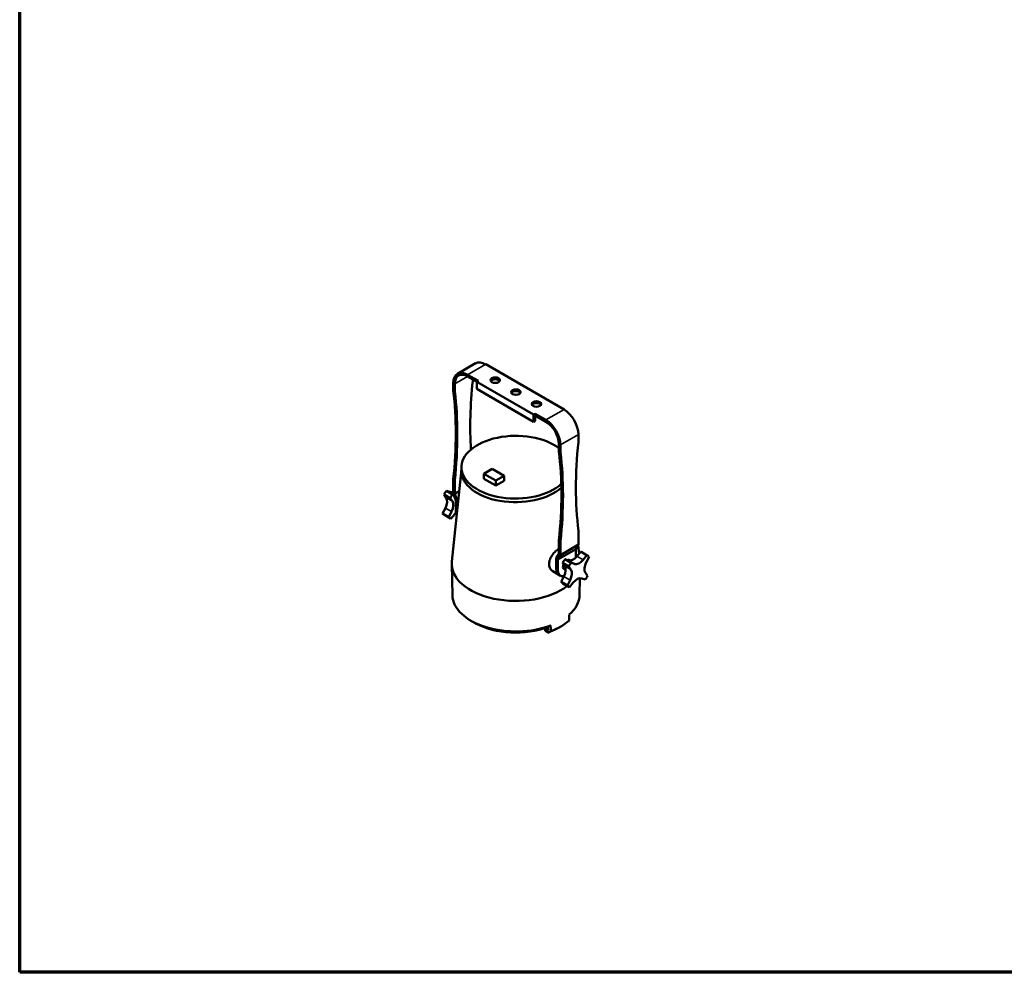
# Model space of a CAD drawing. Header units: millimetres. Extents: x 20 to 2980, y 20 to 2980.
# Tile 1 of 6: x 20 to 1371, y 20 to 1327. Entities that reach past the tile are written whole.
import ezdxf

# ---------------------------------------------------------------- set-up
doc = ezdxf.new("R2010")
doc.units = ezdxf.units.MM
for name, color, linetype, lineweight in [('Border (ISO)', 7, 'Continuous', 70), ('Visible (ISO)', 7, 'Continuous', 50), ('Visible Narrow (ISO)', 7, 'Continuous', 35)]:
    doc.layers.add(name, color=color, linetype=linetype, lineweight=lineweight)

# ---------------------------------------------------------------- blocks, each defined once
blk = doc.blocks.new('Borders Chauvet')
at = {"layer": 'Border (ISO)'}
for p, q in [((20, 20), (20, 2980)), ((2980, 20), (20, 20))]:
    blk.add_line(p, q, dxfattribs=at)

msp = doc.modelspace()

# ---------------------------------------------------------------- linework, layer by layer
at = {"layer": 'Visible (ISO)'}
for p, q in [((620.6, 841.4), (645.3, 855.7)), ((766.8, 792.2), (659.3, 854.3)), ((649.4, 831.4), (634.6, 840)), ((647.3, 830.2), (634.6, 837.6)), ((614.8, 828.6), (614.8, 819.3)), ((616.9, 818.1), (616.9, 827.4)), ((641.6, 832.4), (641.6, 833.5)), ((649.4, 831.4), (647.3, 830.2)), ((647.3, 830.2), (647.3, 820.4)), ((647.3, 830.2), (725.1, 785.3)), ((725.1, 775.5), (647.3, 820.4)), ((727.2, 786.5), (725.1, 785.3)), ((725.1, 785.3), (725.1, 775.5)), ((727.2, 786.5), (727.2, 784.1)), ((742, 778), (727.2, 786.5)), ((727.2, 784.1), (727.2, 776.7)), ((742, 775.5), (727.2, 784.1)), ((727.2, 776.7), (725.1, 775.5)), ((786.6, 748.7), (786.6, 757.9)), ((759.7, 735.6), (759.7, 744.9)), ((761.8, 734.4), (761.8, 743.7)), ((626, 709.7), (612.9, 583.6)), ((626.1, 713.7), (626, 708.7)), ((656.9, 704.2), (668.2, 710.7)), ((656.9, 704.2), (656.9, 697.3)), ((673.2, 694.8), (656.9, 704.2)), ((668.2, 710.7), (684.5, 701.3)), ((614.8, 696.3), (614.8, 677.5)), ((616.9, 695.1), (614.8, 696.3)), ((616.9, 676.9), (616.9, 695.1)), ((673.2, 687.9), (656.9, 697.3)), ((684.5, 701.3), (673.2, 694.8)), ((673.2, 694.8), (673.2, 687.9)), ((684.5, 694.4), (673.2, 687.9)), ((684.5, 694.4), (684.5, 701.3)), ((605.1, 671.2), (602.2, 675.6)), ((610.7, 670.7), (602.2, 675.6)), ((605.5, 680.7), (610.1, 679.1)), ((614, 675.8), (605.5, 680.7)), ((615.5, 675.3), (614, 675.8)), ((614.8, 677.5), (618.3, 667.3)), ((623, 680.4), (616.9, 676.9)), ((616.9, 676.9), (620.4, 666.7)), ((610.7, 670.7), (613.6, 666.4)), ((618.3, 653), (618.3, 667.3)), ((620.4, 666.7), (621.6, 667.3)), ((620.4, 656.1), (620.4, 666.7)), ((600.3, 649.5), (604.1, 657)), ((608.8, 644.6), (600.3, 649.5)), ((612.5, 652.1), (608.8, 644.6)), ((611.6, 642.4), (616.8, 648.7)), ((618.3, 660.9), (618, 659.9)), ((618, 659.9), (618.3, 659.7)), ((618, 659.9), (618.3, 659.7)), ((602.6, 647.5), (611.1, 642.6)), ((786.6, 606.9), (786.6, 625.7)), ((759.7, 594.4), (759.7, 612.6)), ((761.8, 611.4), (759.7, 612.6)), ((761.8, 592.6), (761.8, 611.4)), ((759.7, 594.4), (756.2, 588.3)), ((783.1, 600.8), (758.3, 586.5)), ((761.8, 592.6), (786.6, 606.9)), ((786.6, 606.9), (783.1, 600.8)), ((783.1, 589.1), (783.1, 600.8)), ((784.6, 590.8), (789.8, 597.1)), ((786.2, 606.3), (787.6, 594.4)), ((789.8, 597.1), (798.3, 592.3)), ((798.7, 592), (790.3, 596.9)), ((756.2, 573.4), (756.2, 588.3)), ((758.3, 586.5), (761.8, 592.6)), ((758.3, 572.2), (758.3, 586.5)), ((764.8, 581.7), (773.3, 576.8)), ((767.7, 577.4), (764.8, 581.7)), ((768.1, 586.8), (776.6, 581.9)), ((768.1, 586.8), (772.8, 585.2)), ((771.4, 585.7), (772.6, 586.6)), ((775.6, 584.9), (772.6, 586.6)), ((781.2, 580.3), (776.6, 581.9)), ((798.3, 592.3), (793.1, 585.9)), ((797.3, 582.5), (801.1, 590)), ((613.7, 537.3), (612.7, 579.8)), ((759.8, 565.4), (751.4, 570.3)), ((765.1, 575), (766.3, 579.5)), ((769, 572.7), (765.1, 575)), ((768.7, 572.1), (765.1, 575)), ((769, 571.9), (768.7, 572.1)), ((773.3, 576.8), (776.2, 572.5)), ((799.2, 563.9), (796.3, 568.3)), ((761.9, 564.2), (759.8, 565.4)), ((762.9, 555.6), (766.7, 563.1)), ((771.4, 550.7), (762.9, 555.6)), ((775.2, 558.2), (771.4, 550.7)), ((774.2, 548.5), (779.4, 554.8)), ((788.1, 537.8), (788.5, 560.7)), ((791.2, 560.5), (795.8, 558.8)), ((773.7, 548.7), (765.3, 553.6)), ((645.6, 498.8), (640.8, 501.5)), ((740.8, 491), (744.9, 493.4)), ((744.3, 489), (740.8, 491)), ((740.8, 491), (740.9, 488.6)), ((745.1, 486.1), (740.9, 488.6)), ((744.3, 489), (745, 489.4)), ((745, 489.4), (744.3, 489)), ((744.8, 494), (745, 489.4)), ((757.6, 491.9), (761.1, 493.8))]:
    msp.add_line(p, q, dxfattribs=at)
for centre, major_axis, ratio, start_param, end_param in [((659.3, 831.4), (-14, 24.2), 0.57735, 5.497787, 6.283185), ((634.6, 817.1), (-14, 24.2), 0.57735, 5.497787, 7.068583), ((634.6, 817.1), (-12.5, 21.7), 0.57735, 5.497787, 7.068583), ((1037.6, 999.2), (282.5, 489.3), 0.57735, 2.224223, 2.425303), ((634.6, 828.3), (-5, -8.66), 0.57735, 2.224223, 2.356194), ((672.4, 830), (6.5, 0), 0.57735, 0.332447, 2.809146), ((621.8, 823.4), (-5, -8.66), 0.57735, 5.497787, 5.629759), ((218.8, 528.9), (-282.5, -489.3), 0.57735, 2.223058, 2.488166), ((624, 822.2), (5, 8.66), 0.57735, 2.356194, 2.488166), ((220.9, 527.7), (-282.5, -489.3), 0.57735, 2.223058, 2.488166), ((700.7, 813.7), (6.5, 0), 0.57735, 0.332447, 2.809146), ((729, 797.3), (6.5, 0), 0.57735, 0.332447, 2.809146), ((766.8, 769.4), (14, -24.2), 0.57735, 0.785398, 2.356194), ((742, 755.1), (-14, 24.2), 0.57735, 3.926991, 5.497787), ((742, 755.1), (12.5, -21.7), 0.57735, 0.785398, 2.356194), ((700.4, 713.1), (-74.3, -0.2), 0.579142, 3.787034, 8.855063), ((1182.6, 915.5), (282.5, 489.3), 0.57735, 2.224223, 2.489331), ((779.5, 744.6), (-5, -8.66), 0.57735, 2.224223, 2.356194), ((766.8, 739.7), (-5, -8.66), 0.57735, 5.497787, 5.629759), ((363.7, 445.2), (-282.5, -489.3), 0.57735, 2.223058, 2.488166), ((768.9, 738.5), (5, 8.66), 0.57735, 2.356194, 2.488166), ((365.9, 444), (-282.5, -489.3), 0.57735, 2.223058, 2.488166), ((700.4, 708.2), (-74.5, -0.2), 0.579142, 6.265079, 8.854278), ((615.1, 669.1), (12.5, 21.7), 0.57735, 1.360992, 1.606068), ((616.8, 692.4), (-7.5, -13), 0.57735, 0.104433, 0.590314), ((623.6, 664.3), (-12.5, -21.7), 0.57735, 4.502585, 4.74766), ((595.8, 659.9), (7.5, 13), 0.57735, 4.816822, 6.00422), ((604.3, 655.1), (7.5, 13), 0.57735, 4.816822, 6.00422), ((615.1, 669.1), (-12.5, -21.7), 0.57735, 6.073381, 6.283185), ((621.9, 641), (7.5, 13), 0.57735, 1.113304, 1.291831), ((630.7, 660.2), (-8.7, -15.2), 0.57735, 5.497787, 5.946932), ((623.6, 664.3), (-12.5, -21.7), 0.57735, 6.073381, 6.318457), ((777.8, 575.3), (12.5, 21.7), 0.57735, 0, 0.035271), ((700.8, 580.6), (-88.1, -0.2), 0.579142, 6.2213, 8.77956), ((777.8, 575.3), (12.5, 21.7), 0.57735, 1.360992, 1.606068), ((779.4, 598.5), (-7.5, -13), 0.57735, 0.104433, 1.291831), ((786.2, 570.4), (-12.5, -21.7), 0.57735, 4.502585, 4.74766), ((787.9, 593.6), (-7.5, -13), 0.57735, 0.104433, 1.291831), ((805.5, 579.6), (-7.5, -13), 0.57735, 4.816822, 6.00422), ((786.2, 570.4), (12.5, 21.7), 0.57735, 6.073381, 6.318457), ((768.6, 580.6), (-8.7, -15.2), 0.57735, 5.497787, 6.283185), ((768.6, 580.6), (-8.7, -15.2), 0.57735, 5.497787, 6.283185), ((770.7, 579.3), (-8.7, -15.2), 0.57735, 5.497787, 6.757696), ((758.4, 566.1), (7.5, 13), 0.57735, 4.816822, 6.00422), ((766.9, 561.2), (7.5, 13), 0.57735, 4.816822, 6.00422), ((777.8, 575.3), (-12.5, -21.7), 0.57735, 6.073381, 6.283185), ((784.5, 547.1), (7.5, 13), 0.57735, 0.104433, 1.291831), ((786.2, 570.4), (12.5, 21.7), 0.57735, 4.502585, 4.74766), ((786.2, 570.4), (-12.5, -21.7), 0.57735, 6.073381, 6.318457), ((700.9, 538.2), (-87.2, -0.2), 0.579142, 0.0124, 2.146136), ((700.9, 538.2), (87.2, 0.2), 0.579142, 5.704728, 6.270785), ((700.9, 530.1), (87, 0.2), 0.579142, 5.29137, 5.701087), ((700.9, 532.5), (80.2, 0.2), 0.579142, 3.949603, 5.291021), ((700.9, 526), (81.9, 0.2), 0.579142, 5.280677, 5.475175)]:
    msp.add_ellipse(centre, major_axis=major_axis, ratio=ratio, start_param=start_param, end_param=end_param, dxfattribs=at)
for centre in [(672.4, 832.5), (700.7, 816.1), (729, 799.8)]:
    msp.add_ellipse(centre, major_axis=(-6.5, 0), ratio=0.57735, dxfattribs=at)
for points, knots in [([(746.3, 579.3), (746.3, 580.3), (746.3, 581.3), (746.6, 583.3), (746.8, 584.4), (747.4, 586.5), (747.8, 587.5), (748.8, 589.5), (749.3, 590.5), (750.5, 592.4), (751.1, 593.3), (752.5, 595), (753.3, 595.9), (754.9, 597.4), (755.7, 598.1), (757.3, 599.4), (758.1, 599.9), (759.2, 600.5), (759.4, 600.7), (759.7, 600.8)], [0, 0, 0, 0, 0.32561, 0.32561, 0.65122, 0.65122, 0.97683, 0.97683, 1.302439, 1.302439, 1.62881, 1.62881, 1.95518, 1.95518, 2.28155, 2.28155, 2.60792, 2.60792, 2.723984, 2.723984, 2.723984, 2.723984]), ([(751.4, 570.3), (751.4, 570.3), (751.3, 570.3), (750.6, 570.7), (750, 571.2), (748.8, 572.4), (748.3, 573.2), (747.4, 574.7), (747, 575.6), (746.5, 577.4), (746.4, 578.4), (746.3, 579.3)], [9.241479, 9.241479, 9.241479, 9.241479, 9.252061, 9.252061, 9.589263, 9.589263, 9.926465, 9.926465, 10.263666, 10.263666, 10.600868, 10.600868, 10.600868, 10.600868])]:
    msp.add_open_spline(points, degree=3, knots=knots, dxfattribs=at)
for points in [[(774, 510.7), (773.9, 508), (773.8, 505.3), (773.7, 502.6)], [(745.1, 486.1), (745.5, 486.3), (746.3, 486.8), (747.5, 487.4), (748.2, 487.8), (748.6, 488)], [(748.6, 488), (748.6, 490.7), (748.5, 493.3), (748.4, 495.9)]]:
    msp.add_open_spline(points, degree=3, dxfattribs=at)
msp.add_rational_spline([(744.8, 494), (746.6, 494.9), (748.4, 495.9)], [1.00036086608, 1.00067650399, 1], degree=2, dxfattribs=at)
at = {"layer": 'Visible Narrow (ISO)'}
for p, q in [((634.6, 840), (659.3, 854.3)), ((616.9, 827.4), (634.6, 837.6)), ((614.8, 819.3), (616.9, 818.1)), ((614.8, 818.3), (616.9, 817.1)), ((742, 778), (766.8, 792.2)), ((761.8, 743.7), (786.6, 757.9)), ((759.7, 735.6), (761.8, 734.4)), ((759.8, 734.6), (761.9, 733.4)), ((610.1, 679.1), (615.3, 676.1)), ((605.1, 671.2), (613.6, 666.4)), ((604.1, 657), (612.5, 652.1)), ((618.3, 653), (620, 652)), ((781.2, 580.3), (772.8, 585.2)), ((793.1, 585.9), (784.6, 590.8)), ((756.2, 573.4), (758.3, 572.2)), ((776.2, 572.5), (767.7, 577.4)), ((775.2, 558.2), (766.7, 563.1))]:
    msp.add_line(p, q, dxfattribs=at)

# ---------------------------------------------------------------- block references
msp.add_blockref('Borders Chauvet', (0, 0))

doc.saveas('drawing.dxf')
